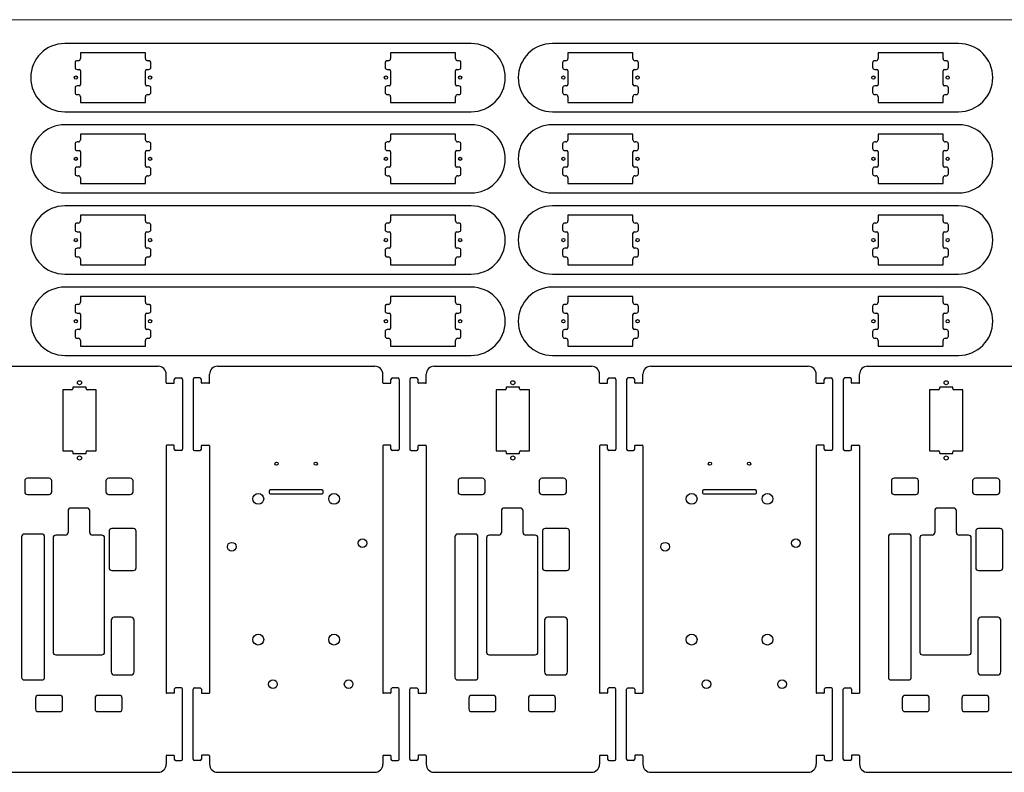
# Model space of a CAD drawing. Header units: inches. Extents: x 24 to 904, y -485 to 16.
# Tile 3 of 5: x 213 to 577, y -262 to 16. Entities that reach past the tile are written whole.
import ezdxf

# ---------------------------------------------------------------- set-up
doc = ezdxf.new("R2010")
doc.units = ezdxf.units.IN
doc.header["$MEASUREMENT"] = 0
doc.layers.get('0').update_dxf_attribs({"lineweight": 18})

msp = doc.modelspace()

# ---------------------------------------------------------------- linework, layer by layer
msp.add_line((904.39, 16.45), (24.39, 16.45))
at = {"color": 7, "linetype": 'Continuous', "lineweight": 25}
for p, q in [((379.79, 7.65), (229.79, 7.65)), ((559.79, 7.65), (409.79, 7.65)), ((259.54, 4.2), (235.54, 4.2)), ((235.54, 4.2), (235.54, 2.1)), ((259.54, 2.1), (259.54, 4.2)), ((374.04, 4.2), (350.04, 4.2)), ((350.04, 4.2), (350.04, 2.1)), ((374.04, 2.1), (374.04, 4.2)), ((439.54, 4.2), (415.54, 4.2)), ((415.54, 4.2), (415.54, 2.1)), ((439.54, 2.1), (439.54, 4.2)), ((554.04, 4.2), (530.04, 4.2)), ((530.04, 4.2), (530.04, 2.1)), ((554.04, 2.1), (554.04, 4.2)), ((233.54, 0.5), (233.54, -1.1)), ((234.74, 1.3), (234.34, 1.3)), ((260.74, 1.3), (260.34, 1.3)), ((261.54, -1.1), (261.54, 0.5)), ((348.04, 0.5), (348.04, -1.1)), ((349.24, 1.3), (348.84, 1.3)), ((375.24, 1.3), (374.84, 1.3)), ((376.04, -1.1), (376.04, 0.5)), ((413.54, 0.5), (413.54, -1.1)), ((414.74, 1.3), (414.34, 1.3)), ((440.74, 1.3), (440.34, 1.3)), ((441.54, -1.1), (441.54, 0.5)), ((528.04, 0.5), (528.04, -1.1)), ((529.24, 1.3), (528.84, 1.3)), ((555.24, 1.3), (554.84, 1.3)), ((556.04, -1.1), (556.04, 0.5)), ((234.34, -1.9), (235.04, -1.9)), ((235.54, -2.4), (235.54, -7.5)), ((259.54, -7.5), (259.54, -2.4)), ((260.04, -1.9), (260.74, -1.9)), ((348.84, -1.9), (349.54, -1.9)), ((350.04, -2.4), (350.04, -7.5)), ((374.04, -7.5), (374.04, -2.4)), ((374.54, -1.9), (375.24, -1.9)), ((414.34, -1.9), (415.04, -1.9)), ((415.54, -2.4), (415.54, -7.5)), ((439.54, -7.5), (439.54, -2.4)), ((440.04, -1.9), (440.74, -1.9)), ((528.84, -1.9), (529.54, -1.9)), ((530.04, -2.4), (530.04, -7.5)), ((554.04, -7.5), (554.04, -2.4)), ((554.54, -1.9), (555.24, -1.9)), ((233.54, -8.8), (233.54, -10.4)), ((235.04, -8), (234.34, -8)), ((260.74, -8), (260.04, -8)), ((261.54, -10.4), (261.54, -8.8)), ((348.04, -8.8), (348.04, -10.4)), ((349.54, -8), (348.84, -8)), ((375.24, -8), (374.54, -8)), ((376.04, -10.4), (376.04, -8.8)), ((413.54, -8.8), (413.54, -10.4)), ((415.04, -8), (414.34, -8)), ((440.74, -8), (440.04, -8)), ((441.54, -10.4), (441.54, -8.8)), ((528.04, -8.8), (528.04, -10.4)), ((529.54, -8), (528.84, -8)), ((555.24, -8), (554.54, -8)), ((556.04, -10.4), (556.04, -8.8)), ((234.34, -11.2), (234.74, -11.2)), ((235.54, -12), (235.54, -14.1)), ((235.54, -14.1), (259.54, -14.1)), ((259.54, -14.1), (259.54, -12)), ((260.34, -11.2), (260.74, -11.2)), ((348.84, -11.2), (349.24, -11.2)), ((350.04, -12), (350.04, -14.1)), ((350.04, -14.1), (374.04, -14.1)), ((374.04, -14.1), (374.04, -12)), ((374.84, -11.2), (375.24, -11.2)), ((414.34, -11.2), (414.74, -11.2)), ((415.54, -12), (415.54, -14.1)), ((415.54, -14.1), (439.54, -14.1)), ((439.54, -14.1), (439.54, -12)), ((440.34, -11.2), (440.74, -11.2)), ((528.84, -11.2), (529.24, -11.2)), ((530.04, -12), (530.04, -14.1)), ((530.04, -14.1), (554.04, -14.1)), ((554.04, -14.1), (554.04, -12)), ((554.84, -11.2), (555.24, -11.2)), ((229.79, -17.55), (379.79, -17.55)), ((409.79, -17.55), (559.79, -17.55)), ((379.79, -22.35), (229.79, -22.35)), ((559.79, -22.35), (409.79, -22.35)), ((234.74, -28.7), (234.34, -28.7)), ((259.54, -25.8), (235.54, -25.8)), ((235.54, -25.8), (235.54, -27.9)), ((259.54, -27.9), (259.54, -25.8)), ((260.74, -28.7), (260.34, -28.7)), ((349.24, -28.7), (348.84, -28.7)), ((374.04, -25.8), (350.04, -25.8)), ((350.04, -25.8), (350.04, -27.9)), ((374.04, -27.9), (374.04, -25.8)), ((375.24, -28.7), (374.84, -28.7)), ((414.74, -28.7), (414.34, -28.7)), ((439.54, -25.8), (415.54, -25.8)), ((415.54, -25.8), (415.54, -27.9)), ((439.54, -27.9), (439.54, -25.8)), ((440.74, -28.7), (440.34, -28.7)), ((529.24, -28.7), (528.84, -28.7)), ((554.04, -25.8), (530.04, -25.8)), ((530.04, -25.8), (530.04, -27.9)), ((554.04, -27.9), (554.04, -25.8)), ((555.24, -28.7), (554.84, -28.7)), ((233.54, -29.5), (233.54, -31.1)), ((234.34, -31.9), (235.04, -31.9)), ((235.54, -32.4), (235.54, -37.5)), ((259.54, -37.5), (259.54, -32.4)), ((260.04, -31.9), (260.74, -31.9)), ((261.54, -31.1), (261.54, -29.5)), ((348.04, -29.5), (348.04, -31.1)), ((348.84, -31.9), (349.54, -31.9)), ((350.04, -32.4), (350.04, -37.5)), ((374.04, -37.5), (374.04, -32.4)), ((374.54, -31.9), (375.24, -31.9)), ((376.04, -31.1), (376.04, -29.5)), ((413.54, -29.5), (413.54, -31.1)), ((414.34, -31.9), (415.04, -31.9)), ((415.54, -32.4), (415.54, -37.5)), ((439.54, -37.5), (439.54, -32.4)), ((440.04, -31.9), (440.74, -31.9)), ((441.54, -31.1), (441.54, -29.5)), ((528.04, -29.5), (528.04, -31.1)), ((528.84, -31.9), (529.54, -31.9)), ((530.04, -32.4), (530.04, -37.5)), ((554.04, -37.5), (554.04, -32.4)), ((554.54, -31.9), (555.24, -31.9)), ((556.04, -31.1), (556.04, -29.5)), ((233.54, -38.8), (233.54, -40.4)), ((235.04, -38), (234.34, -38)), ((260.74, -38), (260.04, -38)), ((261.54, -40.4), (261.54, -38.8)), ((348.04, -38.8), (348.04, -40.4)), ((349.54, -38), (348.84, -38)), ((375.24, -38), (374.54, -38)), ((376.04, -40.4), (376.04, -38.8)), ((413.54, -38.8), (413.54, -40.4)), ((415.04, -38), (414.34, -38)), ((440.74, -38), (440.04, -38)), ((441.54, -40.4), (441.54, -38.8)), ((528.04, -38.8), (528.04, -40.4)), ((529.54, -38), (528.84, -38)), ((555.24, -38), (554.54, -38)), ((556.04, -40.4), (556.04, -38.8)), ((234.34, -41.2), (234.74, -41.2)), ((235.54, -42), (235.54, -44.1)), ((259.54, -44.1), (259.54, -42)), ((260.34, -41.2), (260.74, -41.2)), ((348.84, -41.2), (349.24, -41.2)), ((350.04, -42), (350.04, -44.1)), ((374.04, -44.1), (374.04, -42)), ((374.84, -41.2), (375.24, -41.2)), ((414.34, -41.2), (414.74, -41.2)), ((415.54, -42), (415.54, -44.1)), ((439.54, -44.1), (439.54, -42)), ((440.34, -41.2), (440.74, -41.2)), ((528.84, -41.2), (529.24, -41.2)), ((530.04, -42), (530.04, -44.1)), ((554.04, -44.1), (554.04, -42)), ((554.84, -41.2), (555.24, -41.2)), ((235.54, -44.1), (259.54, -44.1)), ((350.04, -44.1), (374.04, -44.1)), ((415.54, -44.1), (439.54, -44.1)), ((530.04, -44.1), (554.04, -44.1)), ((229.79, -47.55), (379.79, -47.55)), ((409.79, -47.55), (559.79, -47.55)), ((379.79, -52.35), (229.79, -52.35)), ((559.79, -52.35), (409.79, -52.35)), ((259.54, -55.8), (235.54, -55.8)), ((235.54, -55.8), (235.54, -57.9)), ((259.54, -57.9), (259.54, -55.8)), ((374.04, -55.8), (350.04, -55.8)), ((350.04, -55.8), (350.04, -57.9)), ((374.04, -57.9), (374.04, -55.8)), ((439.54, -55.8), (415.54, -55.8)), ((415.54, -55.8), (415.54, -57.9)), ((439.54, -57.9), (439.54, -55.8)), ((554.04, -55.8), (530.04, -55.8)), ((530.04, -55.8), (530.04, -57.9)), ((554.04, -57.9), (554.04, -55.8)), ((233.54, -59.5), (233.54, -61.1)), ((234.74, -58.7), (234.34, -58.7)), ((260.74, -58.7), (260.34, -58.7)), ((261.54, -61.1), (261.54, -59.5)), ((348.04, -59.5), (348.04, -61.1)), ((349.24, -58.7), (348.84, -58.7)), ((375.24, -58.7), (374.84, -58.7)), ((376.04, -61.1), (376.04, -59.5)), ((413.54, -59.5), (413.54, -61.1)), ((414.74, -58.7), (414.34, -58.7)), ((440.74, -58.7), (440.34, -58.7)), ((441.54, -61.1), (441.54, -59.5)), ((528.04, -59.5), (528.04, -61.1)), ((529.24, -58.7), (528.84, -58.7)), ((555.24, -58.7), (554.84, -58.7)), ((556.04, -61.1), (556.04, -59.5)), ((234.34, -61.9), (235.04, -61.9)), ((235.54, -62.4), (235.54, -67.5)), ((259.54, -67.5), (259.54, -62.4)), ((260.04, -61.9), (260.74, -61.9)), ((348.84, -61.9), (349.54, -61.9)), ((350.04, -62.4), (350.04, -67.5)), ((374.04, -67.5), (374.04, -62.4)), ((374.54, -61.9), (375.24, -61.9)), ((414.34, -61.9), (415.04, -61.9)), ((415.54, -62.4), (415.54, -67.5)), ((439.54, -67.5), (439.54, -62.4)), ((440.04, -61.9), (440.74, -61.9)), ((528.84, -61.9), (529.54, -61.9)), ((530.04, -62.4), (530.04, -67.5)), ((554.04, -67.5), (554.04, -62.4)), ((554.54, -61.9), (555.24, -61.9)), ((233.54, -68.8), (233.54, -70.4)), ((235.04, -68), (234.34, -68)), ((260.74, -68), (260.04, -68)), ((261.54, -70.4), (261.54, -68.8)), ((348.04, -68.8), (348.04, -70.4)), ((349.54, -68), (348.84, -68)), ((375.24, -68), (374.54, -68)), ((376.04, -70.4), (376.04, -68.8)), ((413.54, -68.8), (413.54, -70.4)), ((415.04, -68), (414.34, -68)), ((440.74, -68), (440.04, -68)), ((441.54, -70.4), (441.54, -68.8)), ((528.04, -68.8), (528.04, -70.4)), ((529.54, -68), (528.84, -68)), ((555.24, -68), (554.54, -68)), ((556.04, -70.4), (556.04, -68.8)), ((234.34, -71.2), (234.74, -71.2)), ((235.54, -72), (235.54, -74.1)), ((259.54, -74.1), (259.54, -72)), ((260.34, -71.2), (260.74, -71.2)), ((348.84, -71.2), (349.24, -71.2)), ((350.04, -72), (350.04, -74.1)), ((374.04, -74.1), (374.04, -72)), ((374.84, -71.2), (375.24, -71.2)), ((414.34, -71.2), (414.74, -71.2)), ((415.54, -72), (415.54, -74.1)), ((439.54, -74.1), (439.54, -72)), ((440.34, -71.2), (440.74, -71.2)), ((528.84, -71.2), (529.24, -71.2)), ((530.04, -72), (530.04, -74.1)), ((554.04, -74.1), (554.04, -72)), ((554.84, -71.2), (555.24, -71.2)), ((235.54, -74.1), (259.54, -74.1)), ((350.04, -74.1), (374.04, -74.1)), ((415.54, -74.1), (439.54, -74.1)), ((530.04, -74.1), (554.04, -74.1)), ((229.79, -77.55), (379.79, -77.55)), ((409.79, -77.55), (559.79, -77.55)), ((379.79, -82.35), (229.79, -82.35)), ((559.79, -82.35), (409.79, -82.35)), ((259.54, -85.8), (235.54, -85.8)), ((235.54, -85.8), (235.54, -87.9)), ((259.54, -87.9), (259.54, -85.8)), ((374.04, -85.8), (350.04, -85.8)), ((350.04, -85.8), (350.04, -87.9)), ((374.04, -87.9), (374.04, -85.8)), ((439.54, -85.8), (415.54, -85.8)), ((415.54, -85.8), (415.54, -87.9)), ((439.54, -87.9), (439.54, -85.8)), ((554.04, -85.8), (530.04, -85.8)), ((530.04, -85.8), (530.04, -87.9)), ((554.04, -87.9), (554.04, -85.8)), ((233.54, -89.5), (233.54, -91.1)), ((234.74, -88.7), (234.34, -88.7)), ((260.74, -88.7), (260.34, -88.7)), ((261.54, -91.1), (261.54, -89.5)), ((348.04, -89.5), (348.04, -91.1)), ((349.24, -88.7), (348.84, -88.7)), ((375.24, -88.7), (374.84, -88.7)), ((376.04, -91.1), (376.04, -89.5)), ((413.54, -89.5), (413.54, -91.1)), ((414.74, -88.7), (414.34, -88.7)), ((440.74, -88.7), (440.34, -88.7)), ((441.54, -91.1), (441.54, -89.5)), ((528.04, -89.5), (528.04, -91.1)), ((529.24, -88.7), (528.84, -88.7)), ((555.24, -88.7), (554.84, -88.7)), ((556.04, -91.1), (556.04, -89.5)), ((234.34, -91.9), (235.04, -91.9)), ((235.54, -92.4), (235.54, -97.5)), ((259.54, -97.5), (259.54, -92.4)), ((260.04, -91.9), (260.74, -91.9)), ((348.84, -91.9), (349.54, -91.9)), ((350.04, -92.4), (350.04, -97.5)), ((374.04, -97.5), (374.04, -92.4)), ((374.54, -91.9), (375.24, -91.9)), ((414.34, -91.9), (415.04, -91.9)), ((415.54, -92.4), (415.54, -97.5)), ((439.54, -97.5), (439.54, -92.4)), ((440.04, -91.9), (440.74, -91.9)), ((528.84, -91.9), (529.54, -91.9)), ((530.04, -92.4), (530.04, -97.5)), ((554.04, -97.5), (554.04, -92.4)), ((554.54, -91.9), (555.24, -91.9)), ((235.04, -98), (234.34, -98)), ((260.74, -98), (260.04, -98)), ((349.54, -98), (348.84, -98)), ((375.24, -98), (374.54, -98)), ((415.04, -98), (414.34, -98)), ((440.74, -98), (440.04, -98)), ((529.54, -98), (528.84, -98)), ((555.24, -98), (554.54, -98)), ((233.54, -98.8), (233.54, -100.4)), ((234.34, -101.2), (234.74, -101.2)), ((260.34, -101.2), (260.74, -101.2)), ((261.54, -100.4), (261.54, -98.8)), ((348.04, -98.8), (348.04, -100.4)), ((348.84, -101.2), (349.24, -101.2)), ((374.84, -101.2), (375.24, -101.2)), ((376.04, -100.4), (376.04, -98.8)), ((413.54, -98.8), (413.54, -100.4)), ((414.34, -101.2), (414.74, -101.2)), ((440.34, -101.2), (440.74, -101.2)), ((441.54, -100.4), (441.54, -98.8)), ((528.04, -98.8), (528.04, -100.4)), ((528.84, -101.2), (529.24, -101.2)), ((554.84, -101.2), (555.24, -101.2)), ((556.04, -100.4), (556.04, -98.8)), ((235.54, -102), (235.54, -104.1)), ((235.54, -104.1), (259.54, -104.1)), ((259.54, -104.1), (259.54, -102)), ((350.04, -102), (350.04, -104.1)), ((350.04, -104.1), (374.04, -104.1)), ((374.04, -104.1), (374.04, -102)), ((415.54, -102), (415.54, -104.1)), ((415.54, -104.1), (439.54, -104.1)), ((439.54, -104.1), (439.54, -102)), ((530.04, -102), (530.04, -104.1)), ((530.04, -104.1), (554.04, -104.1)), ((554.04, -104.1), (554.04, -102)), ((229.79, -107.55), (379.79, -107.55)), ((409.79, -107.55), (559.79, -107.55)), ((206.19, -111.55), (264.19, -111.55)), ((286.19, -111.55), (344.19, -111.55)), ((366.19, -111.55), (424.19, -111.55)), ((446.19, -111.55), (504.19, -111.55)), ((526.19, -111.55), (584.19, -111.55)), ((267.19, -117.65), (267.19, -114.55)), ((270.69, -115.9), (272.69, -115.9)), ((279.69, -115.9), (277.69, -115.9)), ((283.19, -117.65), (283.19, -114.55)), ((347.19, -117.65), (347.19, -114.55)), ((350.69, -115.9), (352.69, -115.9)), ((359.69, -115.9), (357.69, -115.9)), ((363.19, -117.65), (363.19, -114.55)), ((427.19, -117.65), (427.19, -114.55)), ((430.69, -115.9), (432.69, -115.9)), ((439.69, -115.9), (437.69, -115.9)), ((443.19, -117.65), (443.19, -114.55)), ((507.19, -117.65), (507.19, -114.55)), ((510.69, -115.9), (512.69, -115.9)), ((519.69, -115.9), (517.69, -115.9)), ((523.19, -117.65), (523.19, -114.55)), ((232.69, -119.55), (232.69, -119.95)), ((237.39, -119.25), (232.99, -119.25)), ((237.69, -119.95), (237.69, -119.55)), ((267.39, -117.85), (269.99, -117.85)), ((270.19, -117.65), (270.19, -116.4)), ((273.19, -116.4), (273.19, -142.2)), ((277.19, -116.4), (277.19, -142.2)), ((280.19, -117.65), (280.19, -116.4)), ((282.99, -117.85), (280.39, -117.85)), ((347.39, -117.85), (349.99, -117.85)), ((350.19, -117.65), (350.19, -116.4)), ((353.19, -116.4), (353.19, -142.2)), ((357.19, -116.4), (357.19, -142.2)), ((360.19, -117.65), (360.19, -116.4)), ((362.99, -117.85), (360.39, -117.85)), ((392.69, -119.55), (392.69, -119.95)), ((397.39, -119.25), (392.99, -119.25)), ((397.69, -119.95), (397.69, -119.55)), ((427.39, -117.85), (429.99, -117.85)), ((430.19, -117.65), (430.19, -116.4)), ((433.19, -116.4), (433.19, -142.2)), ((437.19, -116.4), (437.19, -142.2)), ((440.19, -117.65), (440.19, -116.4)), ((442.99, -117.85), (440.39, -117.85)), ((507.39, -117.85), (509.99, -117.85)), ((510.19, -117.65), (510.19, -116.4)), ((513.19, -116.4), (513.19, -142.2)), ((517.19, -116.4), (517.19, -142.2)), ((520.19, -117.65), (520.19, -116.4)), ((522.99, -117.85), (520.39, -117.85)), ((552.69, -119.55), (552.69, -119.95)), ((557.39, -119.25), (552.99, -119.25)), ((557.69, -119.95), (557.69, -119.55)), ((229.04, -120.25), (229.04, -142.85)), ((232.39, -120.25), (229.04, -120.25)), ((241.34, -120.25), (237.99, -120.25)), ((241.34, -142.85), (241.34, -120.25)), ((389.04, -120.25), (389.04, -142.85)), ((392.39, -120.25), (389.04, -120.25)), ((401.34, -120.25), (397.99, -120.25)), ((401.34, -142.85), (401.34, -120.25)), ((549.04, -120.25), (549.04, -142.85)), ((552.39, -120.25), (549.04, -120.25)), ((561.34, -120.25), (557.99, -120.25)), ((561.34, -142.85), (561.34, -120.25)), ((267.19, -140.95), (267.19, -232.15)), ((269.99, -140.75), (267.39, -140.75)), ((270.19, -142.2), (270.19, -140.95)), ((280.19, -142.2), (280.19, -140.95)), ((280.39, -140.75), (282.99, -140.75)), ((283.19, -140.95), (283.19, -232.15)), ((347.19, -140.95), (347.19, -232.15)), ((349.99, -140.75), (347.39, -140.75)), ((350.19, -142.2), (350.19, -140.95)), ((360.19, -142.2), (360.19, -140.95)), ((360.39, -140.75), (362.99, -140.75)), ((363.19, -140.95), (363.19, -232.15)), ((427.19, -140.95), (427.19, -232.15)), ((429.99, -140.75), (427.39, -140.75)), ((430.19, -142.2), (430.19, -140.95)), ((440.19, -142.2), (440.19, -140.95)), ((440.39, -140.75), (442.99, -140.75)), ((443.19, -140.95), (443.19, -232.15)), ((507.19, -140.95), (507.19, -232.15)), ((509.99, -140.75), (507.39, -140.75)), ((510.19, -142.2), (510.19, -140.95)), ((520.19, -142.2), (520.19, -140.95)), ((520.39, -140.75), (522.99, -140.75)), ((523.19, -140.95), (523.19, -232.15)), ((229.04, -142.85), (232.39, -142.85)), ((232.69, -143.15), (232.69, -143.55)), ((232.99, -143.85), (237.39, -143.85)), ((237.69, -143.55), (237.69, -143.15)), ((237.99, -142.85), (241.34, -142.85)), ((272.69, -142.7), (270.69, -142.7)), ((277.69, -142.7), (279.69, -142.7)), ((352.69, -142.7), (350.69, -142.7)), ((357.69, -142.7), (359.69, -142.7)), ((389.04, -142.85), (392.39, -142.85)), ((392.69, -143.15), (392.69, -143.55)), ((392.99, -143.85), (397.39, -143.85)), ((397.69, -143.55), (397.69, -143.15)), ((397.99, -142.85), (401.34, -142.85)), ((432.69, -142.7), (430.69, -142.7)), ((437.69, -142.7), (439.69, -142.7)), ((512.69, -142.7), (510.69, -142.7)), ((517.69, -142.7), (519.69, -142.7)), ((549.04, -142.85), (552.39, -142.85)), ((552.69, -143.15), (552.69, -143.55)), ((552.99, -143.85), (557.39, -143.85)), ((557.69, -143.55), (557.69, -143.15)), ((557.99, -142.85), (561.34, -142.85)), ((214.95, -153.95), (214.95, -157.95)), ((223.95, -152.95), (215.95, -152.95)), ((224.95, -157.95), (224.95, -153.95)), ((244.95, -153.95), (244.95, -157.95)), ((253.95, -152.95), (245.95, -152.95)), ((254.95, -157.95), (254.95, -153.95)), ((374.95, -153.95), (374.95, -157.95)), ((383.95, -152.95), (375.95, -152.95)), ((384.95, -157.95), (384.95, -153.95)), ((404.95, -153.95), (404.95, -157.95)), ((413.95, -152.95), (405.95, -152.95)), ((414.95, -157.95), (414.95, -153.95)), ((534.95, -153.95), (534.95, -157.95)), ((543.95, -152.95), (535.95, -152.95)), ((544.95, -157.95), (544.95, -153.95)), ((564.95, -153.95), (564.95, -157.95)), ((573.95, -152.95), (565.95, -152.95)), ((574.95, -157.95), (574.95, -153.95)), ((215.95, -158.95), (223.95, -158.95)), ((245.95, -158.95), (253.95, -158.95)), ((305.19, -157.66), (305.19, -158.26)), ((324.74, -157.21), (305.64, -157.21)), ((305.64, -158.71), (324.74, -158.71)), ((325.19, -158.26), (325.19, -157.66)), ((375.95, -158.95), (383.95, -158.95)), ((405.95, -158.95), (413.95, -158.95)), ((465.19, -157.66), (465.19, -158.26)), ((484.74, -157.21), (465.64, -157.21)), ((465.64, -158.71), (484.74, -158.71)), ((485.19, -158.26), (485.19, -157.66)), ((535.95, -158.95), (543.95, -158.95)), ((565.95, -158.95), (573.95, -158.95)), ((230.95, -164.95), (230.95, -172.95)), ((237.95, -163.95), (231.95, -163.95)), ((238.95, -172.95), (238.95, -164.95)), ((390.95, -164.95), (390.95, -172.95)), ((397.95, -163.95), (391.95, -163.95)), ((398.95, -172.95), (398.95, -164.95)), ((550.95, -164.95), (550.95, -172.95)), ((557.95, -163.95), (551.95, -163.95)), ((558.95, -172.95), (558.95, -164.95)), ((221.3, -173.56), (214.83, -173.56)), ((229.95, -173.95), (226.45, -173.95)), ((243.45, -173.95), (239.95, -173.95)), ((246.1, -172.52), (246.1, -186.02)), ((255.1, -171.52), (247.1, -171.52)), ((256.1, -186.02), (256.1, -172.52)), ((381.3, -173.56), (374.83, -173.56)), ((389.95, -173.95), (386.45, -173.95)), ((403.45, -173.95), (399.95, -173.95)), ((406.1, -172.52), (406.1, -186.02)), ((415.1, -171.52), (407.1, -171.52)), ((416.1, -186.02), (416.1, -172.52)), ((541.3, -173.56), (534.83, -173.56)), ((549.95, -173.95), (546.45, -173.95)), ((563.45, -173.95), (559.95, -173.95)), ((566.1, -172.52), (566.1, -186.02)), ((575.1, -171.52), (567.1, -171.52)), ((576.1, -186.02), (576.1, -172.52)), ((213.83, -174.56), (213.83, -226.45)), ((222.3, -226.45), (222.3, -174.56)), ((225.45, -174.95), (225.45, -217.15)), ((244.45, -217.15), (244.45, -174.95)), ((373.83, -174.56), (373.83, -226.45)), ((382.3, -226.45), (382.3, -174.56)), ((385.45, -174.95), (385.45, -217.15)), ((404.45, -217.15), (404.45, -174.95)), ((533.83, -174.56), (533.83, -226.45)), ((542.3, -226.45), (542.3, -174.56)), ((545.45, -174.95), (545.45, -217.15)), ((564.45, -217.15), (564.45, -174.95)), ((247.1, -187.02), (255.1, -187.02)), ((407.1, -187.02), (415.1, -187.02)), ((567.1, -187.02), (575.1, -187.02)), ((246.87, -205.39), (246.87, -224.46)), ((254.22, -204.26), (247.99, -204.26)), ((255.34, -224.46), (255.34, -205.39)), ((406.87, -205.39), (406.87, -224.46)), ((414.22, -204.26), (407.99, -204.26)), ((415.34, -224.46), (415.34, -205.39)), ((566.87, -205.39), (566.87, -224.46)), ((574.22, -204.26), (567.99, -204.26)), ((575.34, -224.46), (575.34, -205.39)), ((226.45, -218.15), (243.45, -218.15)), ((386.45, -218.15), (403.45, -218.15)), ((546.45, -218.15), (563.45, -218.15)), ((214.83, -227.45), (221.3, -227.45)), ((247.99, -225.58), (254.22, -225.58)), ((374.83, -227.45), (381.3, -227.45)), ((407.99, -225.58), (414.22, -225.58)), ((534.83, -227.45), (541.3, -227.45)), ((567.99, -225.58), (574.22, -225.58)), ((269.99, -232.35), (267.39, -232.35)), ((270.19, -230.9), (270.19, -232.15)), ((272.69, -230.4), (270.69, -230.4)), ((273.19, -256.7), (273.19, -230.9)), ((277.19, -256.7), (277.19, -230.9)), ((277.69, -230.4), (279.69, -230.4)), ((280.19, -230.9), (280.19, -232.15)), ((280.39, -232.35), (282.99, -232.35)), ((349.99, -232.35), (347.39, -232.35)), ((350.19, -230.9), (350.19, -232.15)), ((352.69, -230.4), (350.69, -230.4)), ((353.19, -256.7), (353.19, -230.9)), ((357.19, -256.7), (357.19, -230.9)), ((357.69, -230.4), (359.69, -230.4)), ((360.19, -230.9), (360.19, -232.15)), ((360.39, -232.35), (362.99, -232.35)), ((429.99, -232.35), (427.39, -232.35)), ((430.19, -230.9), (430.19, -232.15)), ((432.69, -230.4), (430.69, -230.4)), ((433.19, -256.7), (433.19, -230.9)), ((437.19, -256.7), (437.19, -230.9)), ((437.69, -230.4), (439.69, -230.4)), ((440.19, -230.9), (440.19, -232.15)), ((440.39, -232.35), (442.99, -232.35)), ((509.99, -232.35), (507.39, -232.35)), ((510.19, -230.9), (510.19, -232.15)), ((512.69, -230.4), (510.69, -230.4)), ((513.19, -256.7), (513.19, -230.9)), ((517.19, -256.7), (517.19, -230.9)), ((517.69, -230.4), (519.69, -230.4)), ((520.19, -230.9), (520.19, -232.15)), ((520.39, -232.35), (522.99, -232.35)), ((218.95, -234.15), (218.95, -238.15)), ((227.95, -233.15), (219.95, -233.15)), ((228.95, -238.15), (228.95, -234.15)), ((240.95, -234.15), (240.95, -238.15)), ((249.95, -233.15), (241.95, -233.15)), ((250.95, -238.15), (250.95, -234.15)), ((378.95, -234.15), (378.95, -238.15)), ((387.95, -233.15), (379.95, -233.15)), ((388.95, -238.15), (388.95, -234.15)), ((400.95, -234.15), (400.95, -238.15)), ((409.95, -233.15), (401.95, -233.15)), ((410.95, -238.15), (410.95, -234.15)), ((538.95, -234.15), (538.95, -238.15)), ((547.95, -233.15), (539.95, -233.15)), ((548.95, -238.15), (548.95, -234.15)), ((560.95, -234.15), (560.95, -238.15)), ((569.95, -233.15), (561.95, -233.15)), ((570.95, -238.15), (570.95, -234.15)), ((219.95, -239.15), (227.95, -239.15)), ((241.95, -239.15), (249.95, -239.15)), ((379.95, -239.15), (387.95, -239.15)), ((401.95, -239.15), (409.95, -239.15)), ((539.95, -239.15), (547.95, -239.15)), ((561.95, -239.15), (569.95, -239.15)), ((267.19, -255.45), (267.19, -258.55)), ((267.39, -255.25), (269.99, -255.25)), ((270.19, -255.45), (270.19, -256.7)), ((270.69, -257.2), (272.69, -257.2)), ((279.69, -257.2), (277.69, -257.2)), ((280.19, -255.45), (280.19, -256.7)), ((282.99, -255.25), (280.39, -255.25)), ((283.19, -255.45), (283.19, -258.55)), ((347.19, -255.45), (347.19, -258.55)), ((347.39, -255.25), (349.99, -255.25)), ((350.19, -255.45), (350.19, -256.7)), ((350.69, -257.2), (352.69, -257.2)), ((359.69, -257.2), (357.69, -257.2)), ((360.19, -255.45), (360.19, -256.7)), ((362.99, -255.25), (360.39, -255.25)), ((363.19, -255.45), (363.19, -258.55)), ((427.19, -255.45), (427.19, -258.55)), ((427.39, -255.25), (429.99, -255.25)), ((430.19, -255.45), (430.19, -256.7)), ((430.69, -257.2), (432.69, -257.2)), ((439.69, -257.2), (437.69, -257.2)), ((440.19, -255.45), (440.19, -256.7)), ((442.99, -255.25), (440.39, -255.25)), ((443.19, -255.45), (443.19, -258.55)), ((507.19, -255.45), (507.19, -258.55)), ((507.39, -255.25), (509.99, -255.25)), ((510.19, -255.45), (510.19, -256.7)), ((510.69, -257.2), (512.69, -257.2)), ((519.69, -257.2), (517.69, -257.2)), ((520.19, -255.45), (520.19, -256.7)), ((522.99, -255.25), (520.39, -255.25)), ((523.19, -255.45), (523.19, -258.55)), ((206.19, -261.55), (264.19, -261.55)), ((286.19, -261.55), (344.19, -261.55)), ((366.19, -261.55), (424.19, -261.55)), ((446.19, -261.55), (504.19, -261.55)), ((526.19, -261.55), (584.19, -261.55))]:
    msp.add_line(p, q, dxfattribs=at)
for centre, radius in [((233.84, -4.95), 0.6), ((261.24, -4.95), 0.6), ((348.34, -4.95), 0.6), ((375.74, -4.95), 0.6), ((413.84, -4.95), 0.6), ((441.24, -4.95), 0.6), ((528.34, -4.95), 0.6), ((555.74, -4.95), 0.6), ((233.84, -34.95), 0.6), ((261.24, -34.95), 0.6), ((348.34, -34.95), 0.6), ((375.74, -34.95), 0.6), ((413.84, -34.95), 0.6), ((441.24, -34.95), 0.6), ((528.34, -34.95), 0.6), ((555.74, -34.95), 0.6), ((233.84, -64.95), 0.6), ((261.24, -64.95), 0.6), ((348.34, -64.95), 0.6), ((375.74, -64.95), 0.6), ((413.84, -64.95), 0.6), ((441.24, -64.95), 0.6), ((528.34, -64.95), 0.6), ((555.74, -64.95), 0.6), ((233.84, -94.95), 0.6), ((261.24, -94.95), 0.6), ((348.34, -94.95), 0.6), ((375.74, -94.95), 0.6), ((413.84, -94.95), 0.6), ((441.24, -94.95), 0.6), ((528.34, -94.95), 0.6), ((555.74, -94.95), 0.6), ((235.19, -117.65), 0.75), ((395.19, -117.65), 0.75), ((555.19, -117.65), 0.75), ((235.19, -145.45), 0.75), ((395.19, -145.45), 0.75), ((555.19, -145.45), 0.75), ((307.96, -147.55), 0.6), ((322.42, -147.55), 0.6), ((467.96, -147.55), 0.6), ((482.42, -147.55), 0.6), ((301.19, -160.55), 2), ((329.19, -160.55), 2), ((461.19, -160.55), 2), ((489.19, -160.55), 2), ((291.39, -178.21), 1.6), ((339.65, -176.94), 1.6), ((451.39, -178.21), 1.6), ((499.65, -176.94), 1.6), ((301.19, -212.55), 2), ((329.19, -212.55), 2), ((461.19, -212.55), 2), ((489.19, -212.55), 2), ((306.63, -229.01), 1.6), ((334.57, -229.01), 1.6), ((466.63, -229.01), 1.6), ((494.57, -229.01), 1.6)]:
    msp.add_circle(centre, radius, dxfattribs=at)
for centre, radius, start, end in [((229.79, -4.95), 12.6, 90, 270), ((379.79, -4.95), 12.6, 270, 90), ((409.79, -4.95), 12.6, 90, 270), ((559.79, -4.95), 12.6, 270, 90), ((234.34, 0.5), 0.8, 90, 180), ((234.74, 2.1), 0.8, 270, 360), ((260.34, 2.1), 0.8, 180, 270), ((260.74, 0.5), 0.8, 0, 90), ((348.84, 0.5), 0.8, 90, 180), ((349.24, 2.1), 0.8, 270, 360), ((374.84, 2.1), 0.8, 180, 270), ((375.24, 0.5), 0.8, 0, 90), ((414.34, 0.5), 0.8, 90, 180), ((414.74, 2.1), 0.8, 270, 360), ((440.34, 2.1), 0.8, 180, 270), ((440.74, 0.5), 0.8, 0, 90), ((528.84, 0.5), 0.8, 90, 180), ((529.24, 2.1), 0.8, 270, 360), ((554.84, 2.1), 0.8, 180, 270), ((555.24, 0.5), 0.8, 0, 90), ((234.34, -1.1), 0.8, 180, 270), ((235.04, -2.4), 0.5, 0, 90), ((260.04, -2.4), 0.5, 90, 180), ((260.74, -1.1), 0.8, 270, 360), ((348.84, -1.1), 0.8, 180, 270), ((349.54, -2.4), 0.5, 0, 90), ((374.54, -2.4), 0.5, 90, 180), ((375.24, -1.1), 0.8, 270, 360), ((414.34, -1.1), 0.8, 180, 270), ((415.04, -2.4), 0.5, 0, 90), ((440.04, -2.4), 0.5, 90, 180), ((440.74, -1.1), 0.8, 270, 360), ((528.84, -1.1), 0.8, 180, 270), ((529.54, -2.4), 0.5, 0, 90), ((554.54, -2.4), 0.5, 90, 180), ((555.24, -1.1), 0.8, 270, 0), ((234.34, -8.8), 0.8, 90, 180), ((234.34, -10.4), 0.8, 180, 270), ((235.04, -7.5), 0.5, 270, 360), ((260.04, -7.5), 0.5, 180, 270), ((260.74, -8.8), 0.8, 360, 90), ((260.74, -10.4), 0.8, 270, 0), ((348.84, -8.8), 0.8, 90, 180), ((348.84, -10.4), 0.8, 180, 270), ((349.54, -7.5), 0.5, 270, 0), ((374.54, -7.5), 0.5, 180, 270), ((375.24, -8.8), 0.8, 0, 90), ((375.24, -10.4), 0.8, 270, 0), ((414.34, -8.8), 0.8, 90, 180), ((414.34, -10.4), 0.8, 180, 270), ((415.04, -7.5), 0.5, 270, 360), ((440.04, -7.5), 0.5, 180, 270), ((440.74, -8.8), 0.8, 0, 90), ((440.74, -10.4), 0.8, 270, 360), ((528.84, -8.8), 0.8, 90, 180), ((528.84, -10.4), 0.8, 180, 270), ((529.54, -7.5), 0.5, 270, 360), ((554.54, -7.5), 0.5, 180, 270), ((555.24, -8.8), 0.8, 0, 90), ((555.24, -10.4), 0.8, 270, 360), ((234.74, -12), 0.8, 0, 90), ((260.34, -12), 0.8, 90, 180), ((349.24, -12), 0.8, 0, 90), ((374.84, -12), 0.8, 90, 180), ((414.74, -12), 0.8, 0, 90), ((440.34, -12), 0.8, 90, 180), ((529.24, -12), 0.8, 0, 90), ((554.84, -12), 0.8, 90, 180), ((229.79, -34.95), 12.6, 90, 270), ((379.79, -34.95), 12.6, 270, 90), ((409.79, -34.95), 12.6, 90, 270), ((559.79, -34.95), 12.6, 270, 90), ((234.34, -29.5), 0.8, 90, 180), ((234.74, -27.9), 0.8, 270, 360), ((260.34, -27.9), 0.8, 180, 270), ((260.74, -29.5), 0.8, 0, 90), ((348.84, -29.5), 0.8, 90, 180), ((349.24, -27.9), 0.8, 270, 0), ((374.84, -27.9), 0.8, 180, 270), ((375.24, -29.5), 0.8, 0, 90), ((414.34, -29.5), 0.8, 90, 180), ((414.74, -27.9), 0.8, 270, 360), ((440.34, -27.9), 0.8, 180, 270), ((440.74, -29.5), 0.8, 0, 90), ((528.84, -29.5), 0.8, 90, 180), ((529.24, -27.9), 0.8, 270, 0), ((554.84, -27.9), 0.8, 180, 270), ((555.24, -29.5), 0.8, 0, 90), ((234.34, -31.1), 0.8, 180, 270), ((235.04, -32.4), 0.5, 0, 90), ((260.04, -32.4), 0.5, 90, 180), ((260.74, -31.1), 0.8, 270, 360), ((348.84, -31.1), 0.8, 180, 270), ((349.54, -32.4), 0.5, 0, 90), ((374.54, -32.4), 0.5, 90, 180), ((375.24, -31.1), 0.8, 270, 360), ((414.34, -31.1), 0.8, 180, 270), ((415.04, -32.4), 0.5, 0, 90), ((440.04, -32.4), 0.5, 90, 180), ((440.74, -31.1), 0.8, 270, 360), ((528.84, -31.1), 0.8, 180, 270), ((529.54, -32.4), 0.5, 0, 90), ((554.54, -32.4), 0.5, 90, 180), ((555.24, -31.1), 0.8, 270, 0), ((234.34, -38.8), 0.8, 90, 180), ((235.04, -37.5), 0.5, 270, 0), ((260.04, -37.5), 0.5, 180, 270), ((260.74, -38.8), 0.8, 360, 90), ((348.84, -38.8), 0.8, 90, 180), ((349.54, -37.5), 0.5, 270, 0), ((374.54, -37.5), 0.5, 180, 270), ((375.24, -38.8), 0.8, 360, 90), ((414.34, -38.8), 0.8, 90, 180), ((415.04, -37.5), 0.5, 270, 0), ((440.04, -37.5), 0.5, 180, 270), ((440.74, -38.8), 0.8, 360, 90), ((528.84, -38.8), 0.8, 90, 180), ((529.54, -37.5), 0.5, 270, 0), ((554.54, -37.5), 0.5, 180, 270), ((555.24, -38.8), 0.8, 0, 90), ((234.34, -40.4), 0.8, 180, 270), ((234.74, -42), 0.8, 0, 90), ((260.34, -42), 0.8, 90, 180), ((260.74, -40.4), 0.8, 270, 0), ((348.84, -40.4), 0.8, 180, 270), ((349.24, -42), 0.8, 0, 90), ((374.84, -42), 0.8, 90, 180), ((375.24, -40.4), 0.8, 270, 0), ((414.34, -40.4), 0.8, 180, 270), ((414.74, -42), 0.8, 0, 90), ((440.34, -42), 0.8, 90, 180), ((440.74, -40.4), 0.8, 270, 0), ((528.84, -40.4), 0.8, 180, 270), ((529.24, -42), 0.8, 0, 90), ((554.84, -42), 0.8, 90, 180), ((555.24, -40.4), 0.8, 270, 0), ((229.79, -64.95), 12.6, 90, 270), ((379.79, -64.95), 12.6, 270, 90), ((409.79, -64.95), 12.6, 90, 270), ((559.79, -64.95), 12.6, 270, 90), ((234.74, -57.9), 0.8, 270, 360), ((260.34, -57.9), 0.8, 180, 270), ((349.24, -57.9), 0.8, 270, 0), ((374.84, -57.9), 0.8, 180, 270), ((414.74, -57.9), 0.8, 270, 360), ((440.34, -57.9), 0.8, 180, 270), ((529.24, -57.9), 0.8, 270, 0), ((554.84, -57.9), 0.8, 180, 270), ((234.34, -59.5), 0.8, 90, 180), ((234.34, -61.1), 0.8, 180, 270), ((260.74, -59.5), 0.8, 0, 90), ((260.74, -61.1), 0.8, 270, 360), ((348.84, -59.5), 0.8, 90, 180), ((348.84, -61.1), 0.8, 180, 270), ((375.24, -59.5), 0.8, 360, 90), ((375.24, -61.1), 0.8, 270, 0), ((414.34, -59.5), 0.8, 90, 180), ((414.34, -61.1), 0.8, 180, 270), ((440.74, -59.5), 0.8, 360, 90), ((440.74, -61.1), 0.8, 270, 360), ((528.84, -59.5), 0.8, 90, 180), ((528.84, -61.1), 0.8, 180, 270), ((555.24, -59.5), 0.8, 0, 90), ((555.24, -61.1), 0.8, 270, 0), ((235.04, -62.4), 0.5, 360, 90), ((260.04, -62.4), 0.5, 90, 180), ((349.54, -62.4), 0.5, 360, 90), ((374.54, -62.4), 0.5, 90, 180), ((415.04, -62.4), 0.5, 0, 90), ((440.04, -62.4), 0.5, 90, 180), ((529.54, -62.4), 0.5, 0, 90), ((554.54, -62.4), 0.5, 90, 180), ((234.34, -68.8), 0.8, 90, 180), ((235.04, -67.5), 0.5, 270, 0), ((260.04, -67.5), 0.5, 180, 270), ((260.74, -68.8), 0.8, 0, 90), ((348.84, -68.8), 0.8, 90, 180), ((349.54, -67.5), 0.5, 270, 0), ((374.54, -67.5), 0.5, 180, 270), ((375.24, -68.8), 0.8, 0, 90), ((414.34, -68.8), 0.8, 90, 180), ((415.04, -67.5), 0.5, 270, 0), ((440.04, -67.5), 0.5, 180, 270), ((440.74, -68.8), 0.8, 0, 90), ((528.84, -68.8), 0.8, 90, 180), ((529.54, -67.5), 0.5, 270, 0), ((554.54, -67.5), 0.5, 180, 270), ((555.24, -68.8), 0.8, 0, 90), ((234.34, -70.4), 0.8, 180, 270), ((234.74, -72), 0.8, 0, 90), ((260.34, -72), 0.8, 90, 180), ((260.74, -70.4), 0.8, 270, 0), ((348.84, -70.4), 0.8, 180, 270), ((349.24, -72), 0.8, 0, 90), ((374.84, -72), 0.8, 90, 180), ((375.24, -70.4), 0.8, 270, 0), ((414.34, -70.4), 0.8, 180, 270), ((414.74, -72), 0.8, 0, 90), ((440.34, -72), 0.8, 90, 180), ((440.74, -70.4), 0.8, 270, 0), ((528.84, -70.4), 0.8, 180, 270), ((529.24, -72), 0.8, 0, 90), ((554.84, -72), 0.8, 90, 180), ((555.24, -70.4), 0.8, 270, 0), ((229.79, -94.95), 12.6, 90, 270), ((379.79, -94.95), 12.6, 270, 90), ((409.79, -94.95), 12.6, 90, 270), ((559.79, -94.95), 12.6, 270, 90), ((234.34, -89.5), 0.8, 90, 180), ((234.74, -87.9), 0.8, 270, 360), ((260.34, -87.9), 0.8, 180, 270), ((260.74, -89.5), 0.8, 0, 90), ((348.84, -89.5), 0.8, 90, 180), ((349.24, -87.9), 0.8, 270, 0), ((374.84, -87.9), 0.8, 180, 270), ((375.24, -89.5), 0.8, 0, 90), ((414.34, -89.5), 0.8, 90, 180), ((414.74, -87.9), 0.8, 270, 0), ((440.34, -87.9), 0.8, 180, 270), ((440.74, -89.5), 0.8, 0, 90), ((528.84, -89.5), 0.8, 90, 180), ((529.24, -87.9), 0.8, 270, 0), ((554.84, -87.9), 0.8, 180, 270), ((555.24, -89.5), 0.8, 0, 90), ((234.34, -91.1), 0.8, 180, 270), ((235.04, -92.4), 0.5, 0, 90), ((260.04, -92.4), 0.5, 90, 180), ((260.74, -91.1), 0.8, 270, 0), ((348.84, -91.1), 0.8, 180, 270), ((349.54, -92.4), 0.5, 0, 90), ((374.54, -92.4), 0.5, 90, 180), ((375.24, -91.1), 0.8, 270, 360), ((414.34, -91.1), 0.8, 180, 270), ((415.04, -92.4), 0.5, 0, 90), ((440.04, -92.4), 0.5, 90, 180), ((440.74, -91.1), 0.8, 270, 360), ((528.84, -91.1), 0.8, 180, 270), ((529.54, -92.4), 0.5, 0, 90), ((554.54, -92.4), 0.5, 90, 180), ((555.24, -91.1), 0.8, 270, 360), ((234.34, -98.8), 0.8, 90, 180), ((235.04, -97.5), 0.5, 270, 0), ((260.04, -97.5), 0.5, 180, 270), ((260.74, -98.8), 0.8, 0, 90), ((348.84, -98.8), 0.8, 90, 180), ((349.54, -97.5), 0.5, 270, 0), ((374.54, -97.5), 0.5, 180, 270), ((375.24, -98.8), 0.8, 360, 90), ((414.34, -98.8), 0.8, 90, 180), ((415.04, -97.5), 0.5, 270, 0), ((440.04, -97.5), 0.5, 180, 270), ((440.74, -98.8), 0.8, 360, 90), ((528.84, -98.8), 0.8, 90, 180), ((529.54, -97.5), 0.5, 270, 360), ((554.54, -97.5), 0.5, 180, 270), ((555.24, -98.8), 0.8, 0, 90), ((234.34, -100.4), 0.8, 180, 270), ((234.74, -102), 0.8, 0, 90), ((260.34, -102), 0.8, 90, 180), ((260.74, -100.4), 0.8, 270, 0), ((348.84, -100.4), 0.8, 180, 270), ((349.24, -102), 0.8, 0, 90), ((374.84, -102), 0.8, 90, 180), ((375.24, -100.4), 0.8, 270, 0), ((414.34, -100.4), 0.8, 180, 270), ((414.74, -102), 0.8, 0, 90), ((440.34, -102), 0.8, 90, 180), ((440.74, -100.4), 0.8, 270, 360), ((528.84, -100.4), 0.8, 180, 270), ((529.24, -102), 0.8, 0, 90), ((554.84, -102), 0.8, 90, 180), ((555.24, -100.4), 0.8, 270, 0), ((264.19, -114.55), 3, 0, 90), ((286.19, -114.55), 3, 90, 180), ((344.19, -114.55), 3, 0, 90), ((366.19, -114.55), 3, 90, 180), ((424.19, -114.55), 3, 0, 90), ((446.19, -114.55), 3, 90, 180), ((504.19, -114.55), 3, 360, 90), ((526.19, -114.55), 3, 90, 180), ((270.69, -116.4), 0.5, 90, 180), ((272.69, -116.4), 0.5, 0, 90), ((277.69, -116.4), 0.5, 90, 180), ((279.69, -116.4), 0.5, 0, 90), ((350.69, -116.4), 0.5, 90, 180), ((352.69, -116.4), 0.5, 0, 90), ((357.69, -116.4), 0.5, 90, 180), ((359.69, -116.4), 0.5, 360, 90), ((430.69, -116.4), 0.5, 90, 180), ((432.69, -116.4), 0.5, 0, 90), ((437.69, -116.4), 0.5, 90, 180), ((439.69, -116.4), 0.5, 0, 90), ((510.69, -116.4), 0.5, 90, 180), ((512.69, -116.4), 0.5, 0, 90), ((517.69, -116.4), 0.5, 90, 180), ((519.69, -116.4), 0.5, 0, 90), ((232.39, -119.95), 0.3, 270, 0), ((232.99, -119.55), 0.3, 90, 180), ((237.39, -119.55), 0.3, 0, 90), ((237.99, -119.95), 0.3, 180, 270), ((267.39, -117.65), 0.2, 180, 270), ((269.99, -117.65), 0.2, 270, 0), ((280.39, -117.65), 0.2, 180, 270), ((282.99, -117.65), 0.2, 270, 0), ((347.39, -117.65), 0.2, 180, 270), ((349.99, -117.65), 0.2, 270, 0), ((360.39, -117.65), 0.2, 180, 270), ((362.99, -117.65), 0.2, 270, 360), ((392.39, -119.95), 0.3, 270, 0), ((392.99, -119.55), 0.3, 90, 180), ((397.39, -119.55), 0.3, 0, 90), ((397.99, -119.95), 0.3, 180, 270), ((427.39, -117.65), 0.2, 180, 270), ((429.99, -117.65), 0.2, 270, 0), ((440.39, -117.65), 0.2, 180, 270), ((442.99, -117.65), 0.2, 270, 0), ((507.39, -117.65), 0.2, 180, 270), ((509.99, -117.65), 0.2, 270, 0), ((520.39, -117.65), 0.2, 180, 270), ((522.99, -117.65), 0.2, 270, 0), ((552.39, -119.95), 0.3, 270, 0), ((552.99, -119.55), 0.3, 90, 180), ((557.39, -119.55), 0.3, 0, 90), ((557.99, -119.95), 0.3, 180, 270), ((267.39, -140.95), 0.2, 90, 180), ((269.99, -140.95), 0.2, 0, 90), ((280.39, -140.95), 0.2, 90, 180), ((282.99, -140.95), 0.2, 0, 90), ((347.39, -140.95), 0.2, 90, 180), ((349.99, -140.95), 0.2, 0, 90), ((360.39, -140.95), 0.2, 90, 180), ((362.99, -140.95), 0.2, 0, 90), ((427.39, -140.95), 0.2, 90, 180), ((429.99, -140.95), 0.2, 0, 90), ((440.39, -140.95), 0.2, 90, 180), ((442.99, -140.95), 0.2, 0, 90), ((507.39, -140.95), 0.2, 90, 180), ((509.99, -140.95), 0.2, 0, 90), ((520.39, -140.95), 0.2, 90, 180), ((522.99, -140.95), 0.2, 0, 90), ((232.39, -143.15), 0.3, 0, 90), ((232.99, -143.55), 0.3, 180, 270), ((237.39, -143.55), 0.3, 270, 360), ((237.99, -143.15), 0.3, 90, 180), ((270.69, -142.2), 0.5, 180, 270), ((272.69, -142.2), 0.5, 270, 0), ((277.69, -142.2), 0.5, 180, 270), ((279.69, -142.2), 0.5, 270, 360), ((350.69, -142.2), 0.5, 180, 270), ((352.69, -142.2), 0.5, 270, 360), ((357.69, -142.2), 0.5, 180, 270), ((359.69, -142.2), 0.5, 270, 360), ((392.39, -143.15), 0.3, 0, 90), ((392.99, -143.55), 0.3, 180, 270), ((397.39, -143.55), 0.3, 270, 0), ((397.99, -143.15), 0.3, 90, 180), ((430.69, -142.2), 0.5, 180, 270), ((432.69, -142.2), 0.5, 270, 0), ((437.69, -142.2), 0.5, 180, 270), ((439.69, -142.2), 0.5, 270, 0), ((510.69, -142.2), 0.5, 180, 270), ((512.69, -142.2), 0.5, 270, 0), ((517.69, -142.2), 0.5, 180, 270), ((519.69, -142.2), 0.5, 270, 360), ((552.39, -143.15), 0.3, 0, 90), ((552.99, -143.55), 0.3, 180, 270), ((557.39, -143.55), 0.3, 270, 0), ((557.99, -143.15), 0.3, 90, 180), ((215.95, -153.95), 1, 90, 180), ((223.95, -153.95), 1, 0, 90), ((245.95, -153.95), 1, 90, 180), ((253.95, -153.95), 1, 0, 90), ((375.95, -153.95), 1, 90, 180), ((383.95, -153.95), 1, 0, 90), ((405.95, -153.95), 1, 90, 180), ((413.95, -153.95), 1, 0, 90), ((535.95, -153.95), 1, 90, 180), ((543.95, -153.95), 1, 0, 90), ((565.95, -153.95), 1, 90, 180), ((573.95, -153.95), 1, 0, 90), ((215.95, -157.95), 1, 180, 270), ((223.95, -157.95), 1, 270, 360), ((245.95, -157.95), 1, 180, 270), ((253.95, -157.95), 1, 270, 0), ((305.64, -157.66), 0.45, 90, 180), ((305.64, -158.26), 0.45, 180, 270), ((324.74, -157.66), 0.45, 0, 90), ((324.74, -158.26), 0.45, 270, 0), ((375.95, -157.95), 1, 180, 270), ((383.95, -157.95), 1, 270, 0), ((405.95, -157.95), 1, 180, 270), ((413.95, -157.95), 1, 270, 0), ((465.64, -157.66), 0.45, 90, 180), ((465.64, -158.26), 0.45, 180, 270), ((484.74, -157.66), 0.45, 0, 90), ((484.74, -158.26), 0.45, 270, 0), ((535.95, -157.95), 1, 180, 270), ((543.95, -157.95), 1, 270, 360), ((565.95, -157.95), 1, 180, 270), ((573.95, -157.95), 1, 270, 360), ((231.95, -164.95), 1, 90, 180), ((237.95, -164.95), 1, 0, 90), ((391.95, -164.95), 1, 90, 180), ((397.95, -164.95), 1, 0, 90), ((551.95, -164.95), 1, 90, 180), ((557.95, -164.95), 1, 360, 90), ((214.83, -174.56), 1, 90, 180), ((221.3, -174.56), 1, 0, 90), ((226.45, -174.95), 1, 90, 180), ((229.95, -172.95), 1, 270, 360), ((239.95, -172.95), 1, 180, 270), ((243.45, -174.95), 1, 0, 90), ((247.1, -172.52), 1, 90, 180), ((255.1, -172.52), 1, 360, 90), ((374.83, -174.56), 1, 90, 180), ((381.3, -174.56), 1, 0, 90), ((386.45, -174.95), 1, 90, 180), ((389.95, -172.95), 1, 270, 0), ((399.95, -172.95), 1, 180, 270), ((403.45, -174.95), 1, 0, 90), ((407.1, -172.52), 1, 90, 180), ((415.1, -172.52), 1, 0, 90), ((534.83, -174.56), 1, 90, 180), ((541.3, -174.56), 1, 0, 90), ((546.45, -174.95), 1, 90, 180), ((549.95, -172.95), 1, 270, 0), ((559.95, -172.95), 1, 180, 270), ((563.45, -174.95), 1, 0, 90), ((567.1, -172.52), 1, 90, 180), ((575.1, -172.52), 1, 0, 90), ((247.1, -186.02), 1, 180, 270), ((255.1, -186.02), 1, 270, 0), ((407.1, -186.02), 1, 180, 270), ((415.1, -186.02), 1, 270, 360), ((567.1, -186.02), 1, 180, 270), ((575.1, -186.02), 1, 270, 0), ((247.99, -205.39), 1.12, 90, 180), ((254.22, -205.39), 1.12, 0, 90), ((407.99, -205.39), 1.12, 90, 180), ((414.22, -205.39), 1.12, 360, 90), ((567.99, -205.39), 1.12, 90, 180), ((574.22, -205.39), 1.12, 360, 90), ((226.45, -217.15), 1, 180, 270), ((243.45, -217.15), 1, 270, 0), ((386.45, -217.15), 1, 180, 270), ((403.45, -217.15), 1, 270, 0), ((546.45, -217.15), 1, 180, 270), ((563.45, -217.15), 1, 270, 0), ((247.99, -224.46), 1.12, 180, 270), ((254.22, -224.46), 1.12, 270, 0), ((407.99, -224.46), 1.12, 180, 270), ((414.22, -224.46), 1.12, 270, 0), ((567.99, -224.46), 1.12, 180, 270), ((574.22, -224.46), 1.12, 270, 0), ((214.83, -226.45), 1, 180, 270), ((221.3, -226.45), 1, 270, 0), ((374.83, -226.45), 1, 180, 270), ((381.3, -226.45), 1, 270, 360), ((534.83, -226.45), 1, 180, 270), ((541.3, -226.45), 1, 270, 0), ((267.39, -232.15), 0.2, 180, 270), ((269.99, -232.15), 0.2, 270, 0), ((270.69, -230.9), 0.5, 90, 180), ((272.69, -230.9), 0.5, 0, 90), ((277.69, -230.9), 0.5, 90, 180), ((279.69, -230.9), 0.5, 0, 90), ((280.39, -232.15), 0.2, 180, 270), ((282.99, -232.15), 0.2, 270, 0), ((347.39, -232.15), 0.2, 180, 270), ((349.99, -232.15), 0.2, 270, 0), ((350.69, -230.9), 0.5, 90, 180), ((352.69, -230.9), 0.5, 0, 90), ((357.69, -230.9), 0.5, 90, 180), ((359.69, -230.9), 0.5, 0, 90), ((360.39, -232.15), 0.2, 180, 270), ((362.99, -232.15), 0.2, 270, 0), ((427.39, -232.15), 0.2, 180, 270), ((429.99, -232.15), 0.2, 270, 0), ((430.69, -230.9), 0.5, 90, 180), ((432.69, -230.9), 0.5, 0, 90), ((437.69, -230.9), 0.5, 90, 180), ((439.69, -230.9), 0.5, 0, 90), ((440.39, -232.15), 0.2, 180, 270), ((442.99, -232.15), 0.2, 270, 0), ((507.39, -232.15), 0.2, 180, 270), ((509.99, -232.15), 0.2, 270, 0), ((510.69, -230.9), 0.5, 90, 180), ((512.69, -230.9), 0.5, 0, 90), ((517.69, -230.9), 0.5, 90, 180), ((519.69, -230.9), 0.5, 0, 90), ((520.39, -232.15), 0.2, 180, 270), ((522.99, -232.15), 0.2, 270, 0), ((219.95, -234.15), 1, 90, 180), ((227.95, -234.15), 1, 0, 90), ((241.95, -234.15), 1, 90, 180), ((249.95, -234.15), 1, 0, 90), ((379.95, -234.15), 1, 90, 180), ((387.95, -234.15), 1, 360, 90), ((401.95, -234.15), 1, 90, 180), ((409.95, -234.15), 1, 0, 90), ((539.95, -234.15), 1, 90, 180), ((547.95, -234.15), 1, 0, 90), ((561.95, -234.15), 1, 90, 180), ((569.95, -234.15), 1, 0, 90), ((219.95, -238.15), 1, 180, 270), ((227.95, -238.15), 1, 270, 0), ((241.95, -238.15), 1, 180, 270), ((249.95, -238.15), 1, 270, 360), ((379.95, -238.15), 1, 180, 270), ((387.95, -238.15), 1, 270, 360), ((401.95, -238.15), 1, 180, 270), ((409.95, -238.15), 1, 270, 0), ((539.95, -238.15), 1, 180, 270), ((547.95, -238.15), 1, 270, 360), ((561.95, -238.15), 1, 180, 270), ((569.95, -238.15), 1, 270, 0), ((267.39, -255.45), 0.2, 90, 180), ((269.99, -255.45), 0.2, 0, 90), ((270.69, -256.7), 0.5, 180, 270), ((272.69, -256.7), 0.5, 270, 0), ((277.69, -256.7), 0.5, 180, 270), ((279.69, -256.7), 0.5, 270, 0), ((280.39, -255.45), 0.2, 90, 180), ((282.99, -255.45), 0.2, 0, 90), ((347.39, -255.45), 0.2, 90, 180), ((349.99, -255.45), 0.2, 0, 90), ((350.69, -256.7), 0.5, 180, 270), ((352.69, -256.7), 0.5, 270, 0), ((357.69, -256.7), 0.5, 180, 270), ((359.69, -256.7), 0.5, 270, 0), ((360.39, -255.45), 0.2, 90, 180), ((362.99, -255.45), 0.2, 0, 90), ((427.39, -255.45), 0.2, 90, 180), ((429.99, -255.45), 0.2, 0, 90), ((430.69, -256.7), 0.5, 180, 270), ((432.69, -256.7), 0.5, 270, 0), ((437.69, -256.7), 0.5, 180, 270), ((439.69, -256.7), 0.5, 270, 360), ((440.39, -255.45), 0.2, 90, 180), ((442.99, -255.45), 0.2, 0, 90), ((507.39, -255.45), 0.2, 90, 180), ((509.99, -255.45), 0.2, 0, 90), ((510.69, -256.7), 0.5, 180, 270), ((512.69, -256.7), 0.5, 270, 0), ((517.69, -256.7), 0.5, 180, 270), ((519.69, -256.7), 0.5, 270, 0), ((520.39, -255.45), 0.2, 90, 180), ((522.99, -255.45), 0.2, 360, 90), ((264.19, -258.55), 3, 270, 0), ((286.19, -258.55), 3, 180, 270), ((344.19, -258.55), 3, 270, 0), ((366.19, -258.55), 3, 180, 270), ((424.19, -258.55), 3, 270, 0), ((446.19, -258.55), 3, 180, 270), ((504.19, -258.55), 3, 270, 0), ((526.19, -258.55), 3, 180, 270)]:
    msp.add_arc(centre, radius, start, end, dxfattribs=at)

doc.saveas('drawing.dxf')
